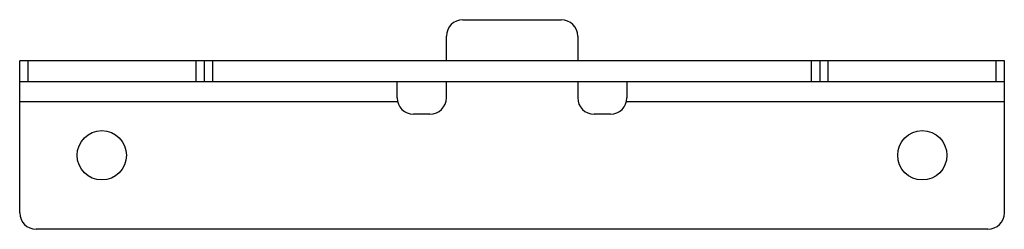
# Model space of a CAD drawing. Header units: millimetres. Extents: x 16 to 136, y 95 to 121.
import ezdxf

# ---------------------------------------------------------------- set-up
doc = ezdxf.new("R2010")
doc.units = ezdxf.units.MM
doc.header["$LTSCALE"] = 13.984148
doc.layers.get('0').update_dxf_attribs({"linetype": 'CONTINUOUS'})

msp = doc.modelspace()

# ---------------------------------------------------------------- linework, layer by layer
at = {"color": 7, "linetype": 'Continuous'}
for p, q in [((70.11, 120.54), (82.11, 120.54)), ((68.11, 115.54), (68.11, 118.54)), ((84.11, 118.54), (84.11, 115.54)), ((16.11, 97.04), (16.11, 115.54)), ((136.11, 115.54), (16.11, 115.54)), ((17.11, 115.54), (17.11, 113.04)), ((37.61, 113.04), (37.61, 115.54)), ((38.61, 113.04), (38.61, 115.54)), ((39.61, 115.54), (39.61, 113.04)), ((112.61, 113.04), (112.61, 115.54)), ((113.61, 115.54), (113.61, 113.04)), ((114.61, 115.54), (114.61, 113.04)), ((135.11, 113.04), (135.11, 115.54)), ((136.11, 97.04), (136.11, 115.54)), ((16.11, 113.04), (136.11, 113.04)), ((62.11, 111.04), (62.11, 113.04)), ((68.11, 111.04), (68.11, 113.04)), ((84.11, 113.04), (84.11, 111.04)), ((90.11, 113.04), (90.11, 111.04)), ((62.17, 110.54), (16.11, 110.54)), ((136.11, 110.54), (90.04, 110.54)), ((66.11, 109.04), (64.11, 109.04)), ((88.11, 109.04), (86.11, 109.04)), ((134.11, 95.04), (18.11, 95.04))]:
    msp.add_line(p, q, dxfattribs=at)
for centre in [(26.11, 104.04), (126.11, 104.04)]:
    msp.add_circle(centre, 3, dxfattribs=at)
for centre, start, end in [((70.11, 118.54), 90, 180), ((82.11, 118.54), 0, 90), ((64.11, 111.04), 180, 270), ((66.11, 111.04), 270, 360), ((86.11, 111.04), 180, 270), ((88.11, 111.04), 270, 359.9991), ((18.11, 97.04), 180, 270), ((134.11, 97.04), 270, 360)]:
    msp.add_arc(centre, 2, start, end, dxfattribs=at)

doc.saveas('drawing.dxf')
